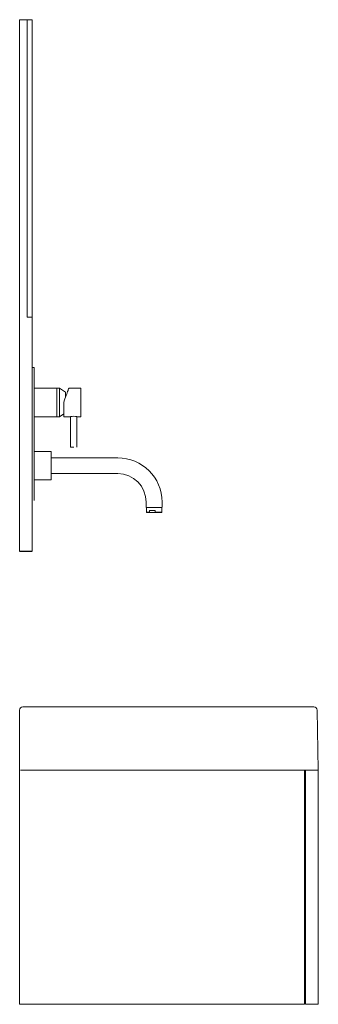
# Model space of a CAD drawing. Header units: millimetres. Extents: x 224.18 to 224.65, y 319.15 to 320.7.
import ezdxf

# ---------------------------------------------------------------- set-up
doc = ezdxf.new("R2010")
doc.units = ezdxf.units.MM
doc.layers.add('SANINDUSA', color=3, linetype='Continuous')

msp = doc.modelspace()

# ---------------------------------------------------------------- linework, layer by layer
at = {"layer": 'SANINDUSA', "linetype": 'Continuous', "lineweight": 15}
for p, q in [((224.193, 320.7026), (224.181, 320.7026)), ((224.181, 320.7026), (224.181, 319.8626)), ((224.193, 320.2326), (224.193, 320.7026)), ((224.201, 320.7026), (224.193, 320.7026)), ((224.201, 320.7026), (224.201, 320.2326)), ((224.201, 320.2326), (224.193, 320.2326)), ((224.201, 320.2326), (224.201, 319.8626)), ((224.201, 320.1526), (224.204, 320.1526)), ((224.204, 319.9426), (224.204, 320.1526)), ((224.24, 320.1201), (224.204, 320.1201)), ((224.244, 320.1201), (224.24, 320.1201)), ((224.24, 320.1201), (224.24, 320.0751)), ((224.2535, 320.1136), (224.244, 320.1201)), ((224.244, 320.1201), (224.244, 320.0751)), ((224.2776, 320.1201), (224.2586, 320.1201)), ((224.2776, 320.0751), (224.2776, 320.1201)), ((224.2535, 320.1058), (224.2535, 320.1136)), ((224.2506, 320.0976), (224.2506, 320.0751)), ((224.204, 320.0751), (224.24, 320.0751)), ((224.24, 320.0751), (224.244, 320.0751)), ((224.244, 320.0751), (224.2506, 320.0796)), ((224.2506, 320.0751), (224.2616, 320.0751)), ((224.2616, 320.0751), (224.2616, 320.0271)), ((224.2716, 320.0751), (224.2776, 320.0751)), ((224.2716, 320.0271), (224.2716, 320.0751)), ((224.2616, 320.0271), (224.2666, 320.0271)), ((224.2308, 320.0201), (224.204, 320.0201)), ((224.336, 320.0101), (224.231, 320.0101)), ((224.231, 319.9851), (224.336, 319.9851)), ((224.204, 319.9751), (224.2308, 319.9751)), ((224.381, 319.9401), (224.381, 319.932)), ((224.406, 319.932), (224.406, 319.9401)), ((224.3813, 319.9318), (224.4058, 319.9318)), ((224.3815, 319.9318), (224.3815, 319.9243)), ((224.3815, 319.9243), (224.382, 319.9238)), ((224.386, 319.9243), (224.3815, 319.9243)), ((224.382, 319.9238), (224.3874, 319.9238)), ((224.386, 319.9268), (224.3953, 319.9268)), ((224.386, 319.9243), (224.386, 319.9268)), ((224.3874, 319.9238), (224.386, 319.9243)), ((224.3874, 319.9238), (224.3939, 319.9238)), ((224.3953, 319.9243), (224.3939, 319.9238)), ((224.3939, 319.9238), (224.405, 319.9238)), ((224.3953, 319.9268), (224.3953, 319.9243)), ((224.4055, 319.9243), (224.3953, 319.9243)), ((224.405, 319.9238), (224.4055, 319.9243)), ((224.4055, 319.9243), (224.4055, 319.9318)), ((224.181, 319.5163), (224.181, 319.6113)), ((224.186, 319.6163), (224.6461, 319.6163)), ((224.6511, 319.6114), (224.6528, 319.5163)), ((224.181, 319.5163), (224.181, 319.1463)), ((224.186, 319.5163), (224.1822, 319.5163)), ((224.186, 319.5163), (224.6478, 319.5163)), ((224.631, 319.1463), (224.631, 319.5163)), ((224.633, 319.5163), (224.633, 319.1463)), ((224.6516, 319.5163), (224.6478, 319.5163)), ((224.653, 319.5163), (224.6516, 319.5163)), ((224.653, 319.5163), (224.653, 319.1463)), ((224.631, 319.1463), (224.181, 319.1463)), ((224.653, 319.1463), (224.633, 319.1463))]:
    msp.add_line(p, q, dxfattribs=at)
at = {"layer": 'SANINDUSA'}
msp.add_line((224.181, 319.8626), (224.201, 319.8626), dxfattribs=at)
at = {"layer": 'SANINDUSA', "linetype": 'Continuous', "lineweight": 15, "flags": 128}
msp.add_lwpolyline([(224.2586, 320.1201), (224.2586, 320.12), (224.2585, 320.1197), (224.2582, 320.119), (224.2579, 320.118), (224.2574, 320.1166), (224.2568, 320.1149), (224.2561, 320.113), (224.2553, 320.1108), (224.2545, 320.1084), (224.2536, 320.1059), (224.2526, 320.1032), (224.2516, 320.1004), (224.2506, 320.0976)], dxfattribs=at)
at = {"layer": 'SANINDUSA', "linetype": 'Continuous', "lineweight": 15}
for centre, radius, start, end in [((224.2666, 320.0529), 0.0228, 77.3094, 102.6906), ((224.2308, 320.0198), 0.00025, 0, 90), ((224.336, 319.9401), 0.07, 0, 90), ((224.336, 319.9401), 0.045, 0, 90), ((224.2308, 319.9753), 0.00025, 270, 0), ((224.3813, 319.932), 0.00025, 180, 270), ((224.4058, 319.932), 0.00025, 270, 0), ((224.186, 319.6113), 0.005, 90, 180), ((224.6461, 319.6113), 0.005, 1, 90)]:
    msp.add_arc(centre, radius, start, end, dxfattribs=at)
for points, knots in [([(224.231, 319.9976), (224.231, 319.9989), (224.231, 320.0017), (224.231, 320.0052), (224.231, 320.0078), (224.231, 320.0105), (224.231, 320.0134), (224.231, 320.0163), (224.231, 320.0184), (224.231, 320.0196), (224.231, 320.0198), (224.231, 320.0198)], [0, 0, 0, 0, 0.116497, 0.239971, 0.304366, 0.368745, 0.500082, 0.63142, 0.760028, 0.883503, 1, 1, 1, 1]), ([(224.231, 319.9753), (224.231, 319.9754), (224.231, 319.9756), (224.231, 319.9766), (224.231, 319.9778), (224.231, 319.9793), (224.231, 319.9817), (224.231, 319.9853), (224.231, 319.9893), (224.231, 319.9934), (224.231, 319.9962), (224.231, 319.9976)], [0, 0, 0, 0, 0.1164968, 0.2399717, 0.304366, 0.3687452, 0.5000826, 0.6314202, 0.7600278, 0.8835033, 1, 1, 1, 1])]:
    msp.add_open_spline(points, degree=3, knots=knots, dxfattribs=at)

doc.saveas('drawing.dxf')
